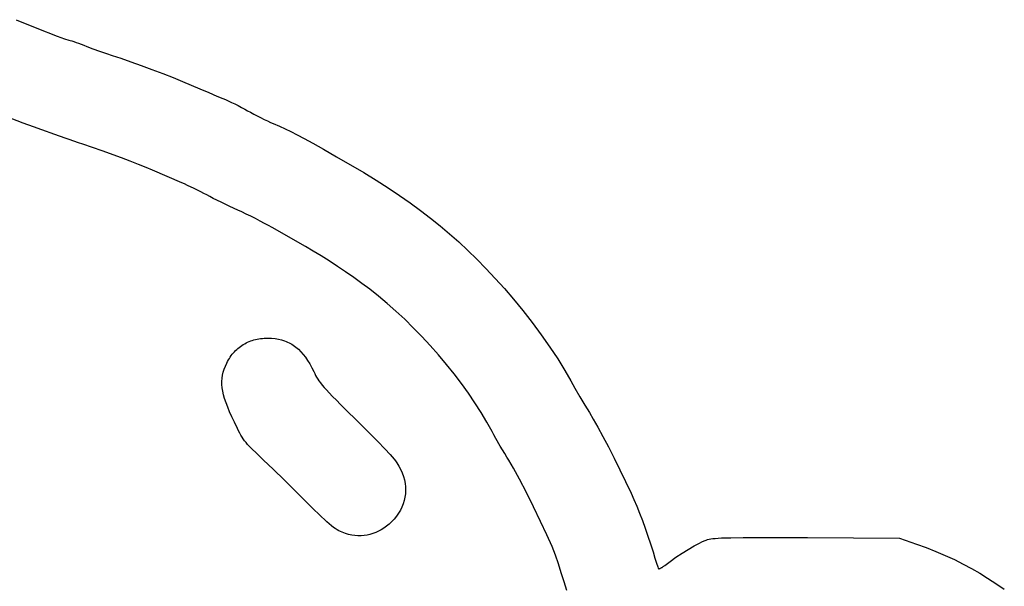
# Model space of a CAD drawing. Header units: inches. Extents: x 1.18 to 3.99, y -2.44 to -1.08.
# Tile 3 of 6: x 1.46 to 1.72, y -2.23 to -2.08. Entities that reach past the tile are written whole.
import ezdxf

# ---------------------------------------------------------------- set-up
doc = ezdxf.new("R2010")
doc.units = ezdxf.units.IN
doc.header["$MEASUREMENT"] = 0
doc.layers.add('F.Silkscreen', color=41, linetype='CONTINUOUS', true_color=0xf2eda1)

msp = doc.modelspace()

# ---------------------------------------------------------------- linework, layer by layer
at = {"layer": 'F.Silkscreen', "linetype": 'CONTINUOUS'}
for p, q in [((1.45875, -2.07982), (1.4643, -2.08209)), ((1.4643, -2.08209), (1.46966, -2.08418)), ((1.46966, -2.08418), (1.47164, -2.0849)), ((1.47164, -2.0849), (1.4728, -2.08527)), ((1.4728, -2.08527), (1.47312, -2.08536)), ((1.47312, -2.08536), (1.47356, -2.08549)), ((1.47356, -2.08549), (1.47409, -2.08567)), ((1.47409, -2.08567), (1.47471, -2.08588)), ((1.47471, -2.08588), (1.47538, -2.08612)), ((1.47538, -2.08612), (1.47608, -2.08638)), ((1.47608, -2.08638), (1.47681, -2.08665)), ((1.47681, -2.08665), (1.47754, -2.08693)), ((1.47754, -2.08693), (1.47916, -2.08755)), ((1.47916, -2.08755), (1.48098, -2.08821)), ((1.48098, -2.08821), (1.48279, -2.08883)), ((1.48279, -2.08883), (1.48434, -2.08934)), ((1.48434, -2.08934), (1.48667, -2.09011)), ((1.48667, -2.09011), (1.48928, -2.09101)), ((1.48928, -2.09101), (1.49206, -2.09201)), ((1.49206, -2.09201), (1.49493, -2.09307)), ((1.49493, -2.09307), (1.49779, -2.09416)), ((1.49779, -2.09416), (1.50055, -2.09525)), ((1.50055, -2.09525), (1.5031, -2.09629)), ((1.5031, -2.09629), (1.50536, -2.09726)), ((1.50536, -2.09726), (1.50768, -2.09826)), ((1.50768, -2.09826), (1.51005, -2.09927)), ((1.51005, -2.09927), (1.51218, -2.10017)), ((1.51218, -2.10017), (1.5138, -2.10082)), ((1.5138, -2.10082), (1.51449, -2.10111)), ((1.51449, -2.10111), (1.51528, -2.10146)), ((1.51528, -2.10146), (1.51613, -2.10185)), ((1.51613, -2.10185), (1.51701, -2.10228)), ((1.51701, -2.10228), (1.51791, -2.10273)), ((1.51791, -2.10273), (1.5188, -2.10319)), ((1.5188, -2.10319), (1.51964, -2.10364)), ((1.51964, -2.10364), (1.52041, -2.10408)), ((1.46063, -2.10738), (1.45463, -2.10506)), ((1.52041, -2.10408), (1.52119, -2.10451)), ((1.52119, -2.10451), (1.52204, -2.10498)), ((1.52204, -2.10498), (1.52295, -2.10545)), ((1.52295, -2.10545), (1.52387, -2.10592)), ((1.52387, -2.10592), (1.52479, -2.10638)), ((1.52479, -2.10638), (1.52568, -2.1068)), ((1.46334, -2.10839), (1.46063, -2.10738)), ((1.46559, -2.1092), (1.46334, -2.10839)), ((1.46902, -2.1104), (1.46559, -2.1092)), ((1.52568, -2.1068), (1.5265, -2.10718)), ((1.5265, -2.10718), (1.52724, -2.1075)), ((1.52724, -2.1075), (1.52888, -2.10821)), ((1.52888, -2.10821), (1.5304, -2.10889)), ((1.5304, -2.10889), (1.53192, -2.10962)), ((1.47177, -2.11139), (1.46902, -2.1104)), ((1.47285, -2.11177), (1.47177, -2.11139)), ((1.4741, -2.11221), (1.47285, -2.11177)), ((1.53192, -2.10962), (1.53358, -2.11047)), ((1.53358, -2.11047), (1.53549, -2.11149)), ((1.53549, -2.11149), (1.5378, -2.11276)), ((1.47537, -2.11265), (1.4741, -2.11221)), ((1.47651, -2.11304), (1.47537, -2.11265)), ((1.47907, -2.1139), (1.47651, -2.11304)), ((1.48167, -2.1148), (1.47907, -2.1139)), ((1.5378, -2.11276), (1.54062, -2.11435)), ((1.54062, -2.11435), (1.54409, -2.11633)), ((1.48678, -2.11665), (1.48167, -2.1148)), ((1.48917, -2.11755), (1.48678, -2.11665)), ((1.54409, -2.11633), (1.55134, -2.12057)), ((1.49138, -2.11841), (1.48917, -2.11755)), ((1.49336, -2.1192), (1.49138, -2.11841)), ((1.49506, -2.11991), (1.49336, -2.1192)), ((1.50285, -2.12328), (1.49506, -2.11991)), ((1.55134, -2.12057), (1.55468, -2.12263)), ((1.50357, -2.1236), (1.50285, -2.12328)), ((1.50438, -2.12397), (1.50357, -2.1236)), ((1.50615, -2.12481), (1.50438, -2.12397)), ((1.50794, -2.12571), (1.50615, -2.12481)), ((1.55468, -2.12263), (1.55785, -2.12465)), ((1.55785, -2.12465), (1.56086, -2.12665)), ((1.50877, -2.12614), (1.50794, -2.12571)), ((1.50953, -2.12654), (1.50877, -2.12614)), ((1.51032, -2.12696), (1.50953, -2.12654)), ((1.51124, -2.12744), (1.51032, -2.12696)), ((1.51338, -2.1285), (1.51124, -2.12744)), ((1.56086, -2.12665), (1.56373, -2.12865)), ((1.51566, -2.12959), (1.51338, -2.1285)), ((1.51781, -2.13058), (1.51566, -2.12959)), ((1.56373, -2.12865), (1.56649, -2.13066)), ((1.51887, -2.13107), (1.51781, -2.13058)), ((1.52004, -2.13162), (1.51887, -2.13107)), ((1.52126, -2.13222), (1.52004, -2.13162)), ((1.52251, -2.13285), (1.52126, -2.13222)), ((1.56649, -2.13066), (1.56915, -2.13269)), ((1.56915, -2.13269), (1.57172, -2.13476)), ((1.52374, -2.13348), (1.52251, -2.13285)), ((1.52493, -2.1341), (1.52374, -2.13348)), ((1.52602, -2.13469), (1.52493, -2.1341)), ((1.52699, -2.13524), (1.52602, -2.13469)), ((1.53585, -2.1403), (1.52699, -2.13524)), ((1.57172, -2.13476), (1.57422, -2.13688)), ((1.57422, -2.13688), (1.57668, -2.13907)), ((1.53789, -2.14149), (1.53585, -2.1403)), ((1.57668, -2.13907), (1.5791, -2.14133)), ((1.54, -2.14277), (1.53789, -2.14149)), ((1.54215, -2.14413), (1.54, -2.14277)), ((1.5791, -2.14133), (1.58151, -2.14369)), ((1.54434, -2.14556), (1.54215, -2.14413)), ((1.54654, -2.14704), (1.54434, -2.14556)), ((1.58151, -2.14369), (1.58392, -2.14614)), ((1.54872, -2.14856), (1.54654, -2.14704)), ((1.55086, -2.1501), (1.54872, -2.14856)), ((1.58392, -2.14614), (1.58882, -2.15143)), ((1.55295, -2.15166), (1.55086, -2.1501)), ((1.55528, -2.15348), (1.55295, -2.15166)), ((1.55761, -2.15543), (1.55528, -2.15348)), ((1.58882, -2.15143), (1.59128, -2.15427)), ((1.55995, -2.15749), (1.55761, -2.15543)), ((1.59128, -2.15427), (1.59378, -2.15733)), ((1.56227, -2.15967), (1.55995, -2.15749)), ((1.59378, -2.15733), (1.59626, -2.16053)), ((1.56457, -2.16193), (1.56227, -2.15967)), ((1.59626, -2.16053), (1.59867, -2.1638)), ((1.56684, -2.16428), (1.56457, -2.16193)), ((1.56907, -2.1667), (1.56684, -2.16428)), ((1.59867, -2.1638), (1.60095, -2.16706)), ((1.51819, -2.16715), (1.51854, -2.16689)), ((1.51854, -2.16689), (1.51889, -2.16664)), ((1.51889, -2.16664), (1.51926, -2.16641)), ((1.51926, -2.16641), (1.51964, -2.16619)), ((1.51964, -2.16619), (1.52002, -2.16598)), ((1.52002, -2.16598), (1.52042, -2.16579)), ((1.52042, -2.16579), (1.52082, -2.16562)), ((1.52082, -2.16562), (1.52124, -2.16546)), ((1.52124, -2.16546), (1.52166, -2.16531)), ((1.52166, -2.16531), (1.52209, -2.16518)), ((1.52209, -2.16518), (1.52252, -2.16506)), ((1.52252, -2.16506), (1.52297, -2.16496)), ((1.52297, -2.16496), (1.52342, -2.16488)), ((1.52342, -2.16488), (1.52388, -2.16481)), ((1.52388, -2.16481), (1.52435, -2.16475)), ((1.52435, -2.16475), (1.52483, -2.16471)), ((1.52483, -2.16471), (1.52531, -2.16469)), ((1.52531, -2.16469), (1.5258, -2.16468)), ((1.5258, -2.16468), (1.52629, -2.16469)), ((1.52629, -2.16469), (1.52679, -2.16471)), ((1.52679, -2.16471), (1.52772, -2.1648)), ((1.52772, -2.1648), (1.52862, -2.16495)), ((1.52862, -2.16495), (1.52947, -2.16515)), ((1.52947, -2.16515), (1.53029, -2.16542)), ((1.53029, -2.16542), (1.53069, -2.16557)), ((1.53069, -2.16557), (1.53108, -2.16574)), ((1.53108, -2.16574), (1.53147, -2.16593)), ((1.53147, -2.16593), (1.53184, -2.16613)), ((1.53184, -2.16613), (1.53221, -2.16634)), ((1.53221, -2.16634), (1.53257, -2.16658)), ((1.53257, -2.16658), (1.53293, -2.16683)), ((1.53293, -2.16683), (1.53327, -2.16709)), ((1.57125, -2.16917), (1.56907, -2.1667)), ((1.5158, -2.16973), (1.51606, -2.16936)), ((1.51606, -2.16936), (1.51633, -2.169)), ((1.51633, -2.169), (1.51661, -2.16866)), ((1.51661, -2.16866), (1.51691, -2.16833)), ((1.51691, -2.16833), (1.51721, -2.16802)), ((1.51721, -2.16802), (1.51753, -2.16771)), ((1.51753, -2.16771), (1.51785, -2.16742)), ((1.51785, -2.16742), (1.51819, -2.16715)), ((1.53327, -2.16709), (1.53395, -2.16767)), ((1.53395, -2.16767), (1.5346, -2.16831)), ((1.5346, -2.16831), (1.53522, -2.16902)), ((1.53522, -2.16902), (1.53582, -2.16981)), ((1.57337, -2.17169), (1.57125, -2.16917)), ((1.60095, -2.16706), (1.60306, -2.17025)), ((1.5145, -2.17218), (1.51488, -2.17133)), ((1.51488, -2.17133), (1.51509, -2.17091)), ((1.51509, -2.17091), (1.51531, -2.17051)), ((1.51531, -2.17051), (1.51555, -2.17011)), ((1.51555, -2.17011), (1.5158, -2.16973)), ((1.53582, -2.16981), (1.5364, -2.17066)), ((1.5364, -2.17066), (1.53696, -2.17158)), ((1.53696, -2.17158), (1.53751, -2.17257)), ((1.57541, -2.17424), (1.57337, -2.17169)), ((1.60306, -2.17025), (1.60494, -2.17329)), ((1.5136, -2.17541), (1.51373, -2.17461)), ((1.51373, -2.17461), (1.51392, -2.17381)), ((1.51392, -2.17381), (1.51418, -2.173)), ((1.51418, -2.173), (1.5145, -2.17218)), ((1.53751, -2.17257), (1.53803, -2.17363)), ((1.53803, -2.17363), (1.53829, -2.17416)), ((1.53829, -2.17416), (1.53854, -2.17466)), ((1.53854, -2.17466), (1.53881, -2.17514)), ((1.57737, -2.17681), (1.57541, -2.17424)), ((1.60494, -2.17329), (1.60654, -2.1761)), ((1.51354, -2.17622), (1.5136, -2.17541)), ((1.51355, -2.17706), (1.51354, -2.17622)), ((1.51363, -2.17793), (1.51355, -2.17706)), ((1.53881, -2.17514), (1.5391, -2.17562)), ((1.5391, -2.17562), (1.53943, -2.17611)), ((1.53943, -2.17611), (1.53982, -2.17663)), ((1.53982, -2.17663), (1.54028, -2.17719)), ((1.54028, -2.17719), (1.54081, -2.17782)), ((1.57923, -2.17939), (1.57737, -2.17681)), ((1.60654, -2.1761), (1.60762, -2.17806)), ((1.51378, -2.17883), (1.51363, -2.17793)), ((1.514, -2.17979), (1.51378, -2.17883)), ((1.51429, -2.18081), (1.514, -2.17979)), ((1.54081, -2.17782), (1.54145, -2.17852)), ((1.54145, -2.17852), (1.54219, -2.17931)), ((1.54219, -2.17931), (1.54306, -2.18021)), ((1.58099, -2.18196), (1.57923, -2.17939)), ((1.60762, -2.17806), (1.60891, -2.1803)), ((1.51466, -2.1819), (1.51429, -2.18081)), ((1.51511, -2.18306), (1.51466, -2.1819)), ((1.54306, -2.18021), (1.54406, -2.18124)), ((1.54406, -2.18124), (1.54521, -2.1824)), ((1.54521, -2.1824), (1.54653, -2.18371)), ((1.58264, -2.18453), (1.58099, -2.18196)), ((1.60891, -2.1803), (1.61025, -2.18255)), ((1.61025, -2.18255), (1.61147, -2.18453)), ((1.51563, -2.18432), (1.51511, -2.18306)), ((1.51623, -2.18567), (1.51563, -2.18432)), ((1.54653, -2.18371), (1.54972, -2.18687)), ((1.58416, -2.18706), (1.58264, -2.18453)), ((1.61147, -2.18453), (1.61252, -2.18627)), ((1.51691, -2.18713), (1.51623, -2.18567)), ((1.51768, -2.18875), (1.51691, -2.18713)), ((1.54972, -2.18687), (1.55275, -2.18988)), ((1.58554, -2.18955), (1.58416, -2.18706)), ((1.61252, -2.18627), (1.61374, -2.18843)), ((1.51802, -2.18943), (1.51768, -2.18875)), ((1.51833, -2.19004), (1.51802, -2.18943)), ((1.51864, -2.19059), (1.51833, -2.19004)), ((1.55275, -2.18988), (1.55515, -2.19229)), ((1.58603, -2.19045), (1.58554, -2.18955)), ((1.58657, -2.19143), (1.58603, -2.19045)), ((1.61374, -2.18843), (1.6151, -2.19093)), ((1.51895, -2.1911), (1.51864, -2.19059)), ((1.51927, -2.19158), (1.51895, -2.1911)), ((1.51962, -2.19206), (1.51927, -2.19158)), ((1.52, -2.19253), (1.51962, -2.19206)), ((1.52043, -2.19303), (1.52, -2.19253)), ((1.52092, -2.19355), (1.52043, -2.19303)), ((1.55515, -2.19229), (1.55701, -2.1942)), ((1.58775, -2.19349), (1.58657, -2.19143)), ((1.6151, -2.19093), (1.61656, -2.19371)), ((1.52148, -2.19413), (1.52092, -2.19355)), ((1.52285, -2.19547), (1.52148, -2.19413)), ((1.52464, -2.19718), (1.52285, -2.19547)), ((1.55701, -2.1942), (1.55841, -2.19571)), ((1.55841, -2.19571), (1.55944, -2.19692)), ((1.58894, -2.19549), (1.58775, -2.19349)), ((1.58949, -2.19639), (1.58894, -2.19549)), ((1.61656, -2.19371), (1.61808, -2.19668)), ((1.52722, -2.19965), (1.52464, -2.19718)), ((1.55944, -2.19692), (1.55985, -2.19743)), ((1.55985, -2.19743), (1.56019, -2.19791)), ((1.56019, -2.19791), (1.56048, -2.19836)), ((1.56048, -2.19836), (1.56074, -2.19879)), ((1.58999, -2.19718), (1.58949, -2.19639)), ((1.59127, -2.19933), (1.58999, -2.19718)), ((1.61808, -2.19668), (1.61962, -2.19978)), ((1.53022, -2.20258), (1.52722, -2.19965)), ((1.56074, -2.19879), (1.56118, -2.19965)), ((1.56118, -2.19965), (1.56159, -2.2006)), ((1.56159, -2.2006), (1.56192, -2.20155)), ((1.59289, -2.20231), (1.59127, -2.19933)), ((1.61962, -2.19978), (1.62114, -2.20292)), ((1.53329, -2.20559), (1.53022, -2.20258)), ((1.56192, -2.20155), (1.56218, -2.2025)), ((1.56218, -2.2025), (1.56236, -2.20344)), ((1.56236, -2.20344), (1.56246, -2.20437)), ((1.59472, -2.20585), (1.59289, -2.20231)), ((1.62114, -2.20292), (1.6226, -2.20603)), ((1.53604, -2.20833), (1.53329, -2.20559)), ((1.56245, -2.20621), (1.56233, -2.20711)), ((1.5625, -2.2053), (1.56245, -2.20621)), ((1.56246, -2.20437), (1.5625, -2.2053)), ((1.59663, -2.20969), (1.59472, -2.20585)), ((1.6226, -2.20603), (1.62336, -2.20772)), ((1.53827, -2.21054), (1.53604, -2.20833)), ((1.56188, -2.20886), (1.56154, -2.20971)), ((1.56214, -2.20799), (1.56188, -2.20886)), ((1.56233, -2.20711), (1.56214, -2.20799)), ((1.62336, -2.20772), (1.62411, -2.20951)), ((1.53922, -2.21148), (1.53827, -2.21054)), ((1.54008, -2.2123), (1.53922, -2.21148)), ((1.56064, -2.21136), (1.56008, -2.21216)), ((1.56113, -2.21055), (1.56064, -2.21136)), ((1.56154, -2.20971), (1.56113, -2.21055)), ((1.59849, -2.21355), (1.59663, -2.20969)), ((1.62411, -2.20951), (1.62487, -2.21139)), ((1.62487, -2.21139), (1.62561, -2.21334)), ((1.54086, -2.21303), (1.54008, -2.2123)), ((1.54156, -2.21367), (1.54086, -2.21303)), ((1.54219, -2.21423), (1.54156, -2.21367)), ((1.55875, -2.21367), (1.5581, -2.21428)), ((1.55945, -2.21293), (1.55875, -2.21367)), ((1.56008, -2.21216), (1.55945, -2.21293)), ((1.60016, -2.21716), (1.59849, -2.21355)), ((1.62561, -2.21334), (1.62635, -2.21536)), ((1.54277, -2.21471), (1.54219, -2.21423)), ((1.5433, -2.21513), (1.54277, -2.21471)), ((1.54379, -2.21548), (1.5433, -2.21513)), ((1.54426, -2.21578), (1.54379, -2.21548)), ((1.54471, -2.21604), (1.54426, -2.21578)), ((1.54514, -2.21626), (1.54471, -2.21604)), ((1.54558, -2.21645), (1.54514, -2.21626)), ((1.54603, -2.21662), (1.54558, -2.21645)), ((1.5465, -2.21678), (1.54603, -2.21662)), ((1.55455, -2.21652), (1.55379, -2.2168)), ((1.5553, -2.21618), (1.55455, -2.21652)), ((1.55602, -2.21579), (1.5553, -2.21618)), ((1.55673, -2.21534), (1.55602, -2.21579)), ((1.55743, -2.21484), (1.55673, -2.21534)), ((1.5581, -2.21428), (1.55743, -2.21484)), ((1.62635, -2.21536), (1.62706, -2.21744)), ((1.54734, -2.21701), (1.5465, -2.21678)), ((1.5465, -2.21678), (1.5465, -2.21678)), ((1.54817, -2.21718), (1.54734, -2.21701)), ((1.549, -2.2173), (1.54817, -2.21718)), ((1.54982, -2.21736), (1.549, -2.2173)), ((1.55063, -2.21736), (1.54982, -2.21736)), ((1.55144, -2.2173), (1.55063, -2.21736)), ((1.55224, -2.21719), (1.55144, -2.2173)), ((1.55302, -2.21702), (1.55224, -2.21719)), ((1.55379, -2.2168), (1.55302, -2.21702)), ((1.60152, -2.22026), (1.60016, -2.21716)), ((1.62706, -2.21744), (1.62776, -2.21955)), ((1.6394, -2.2201), (1.64084, -2.21932)), ((1.64084, -2.21932), (1.64148, -2.219)), ((1.64148, -2.219), (1.64206, -2.21873)), ((1.64206, -2.21873), (1.64257, -2.21852)), ((1.64257, -2.21852), (1.64299, -2.21838)), ((1.64299, -2.21838), (1.64337, -2.21828)), ((1.64337, -2.21828), (1.64381, -2.2182)), ((1.64381, -2.2182), (1.64434, -2.21812)), ((1.64434, -2.21812), (1.64499, -2.21806)), ((1.64499, -2.21806), (1.64577, -2.218)), ((1.64577, -2.218), (1.6467, -2.21795)), ((1.6467, -2.21795), (1.64782, -2.21791)), ((1.64782, -2.21791), (1.64914, -2.21788)), ((1.64914, -2.21788), (1.65247, -2.21784)), ((1.65247, -2.21784), (1.65687, -2.21783)), ((1.65687, -2.21783), (1.66253, -2.21784)), ((1.66253, -2.21784), (1.66962, -2.21787)), ((1.66962, -2.21787), (1.69409, -2.21799)), ((1.69409, -2.21799), (1.69862, -2.21957)), ((1.60242, -2.22257), (1.60152, -2.22026)), ((1.62776, -2.21955), (1.62843, -2.22169)), ((1.62843, -2.22169), (1.62893, -2.22332)), ((1.63617, -2.22205), (1.63782, -2.22102)), ((1.63782, -2.22102), (1.6394, -2.2201)), ((1.69862, -2.21957), (1.70124, -2.22053)), ((1.70124, -2.22053), (1.70381, -2.22155)), ((1.70381, -2.22155), (1.7063, -2.22262)), ((1.60321, -2.22486), (1.60242, -2.22257)), ((1.62893, -2.22332), (1.62937, -2.2247)), ((1.63159, -2.22526), (1.63298, -2.22421)), ((1.63298, -2.22421), (1.63454, -2.22312)), ((1.63454, -2.22312), (1.63617, -2.22205)), ((1.7063, -2.22262), (1.70873, -2.22374)), ((1.70873, -2.22374), (1.71107, -2.2249)), ((1.604, -2.22724), (1.60321, -2.22486)), ((1.60476, -2.22964), (1.604, -2.22724)), ((1.62937, -2.2247), (1.6297, -2.22568)), ((1.6297, -2.22568), (1.62981, -2.22599)), ((1.62981, -2.22599), (1.62988, -2.22613)), ((1.62988, -2.22613), (1.62989, -2.22615)), ((1.62989, -2.22615), (1.6299, -2.22616)), ((1.6299, -2.22616), (1.62992, -2.22617)), ((1.62992, -2.22617), (1.62995, -2.22617)), ((1.62995, -2.22617), (1.62997, -2.22618)), ((1.62997, -2.22618), (1.63, -2.22617)), ((1.63, -2.22617), (1.63003, -2.22617)), ((1.63003, -2.22617), (1.63007, -2.22616)), ((1.63007, -2.22616), (1.63011, -2.22615)), ((1.63011, -2.22615), (1.63015, -2.22614)), ((1.63015, -2.22614), (1.63024, -2.22611)), ((1.63024, -2.22611), (1.63035, -2.22606)), ((1.63035, -2.22606), (1.63046, -2.22601)), ((1.63046, -2.22601), (1.63058, -2.22595)), ((1.63058, -2.22595), (1.63071, -2.22587)), ((1.63071, -2.22587), (1.63084, -2.22579)), ((1.63084, -2.22579), (1.63098, -2.2257)), ((1.63098, -2.2257), (1.63113, -2.2256)), ((1.63113, -2.2256), (1.63128, -2.22549)), ((1.63128, -2.22549), (1.63143, -2.22538)), ((1.63143, -2.22538), (1.63159, -2.22526)), ((1.71107, -2.2249), (1.71333, -2.22612)), ((1.71333, -2.22612), (1.7155, -2.22737)), ((1.60548, -2.23195), (1.60476, -2.22964)), ((1.7155, -2.22737), (1.71758, -2.22867)), ((1.71758, -2.22867), (1.72002, -2.23027)), ((1.72002, -2.23027), (1.72203, -2.23163))]:
    msp.add_line(p, q, dxfattribs=at)

doc.saveas('drawing.dxf')
